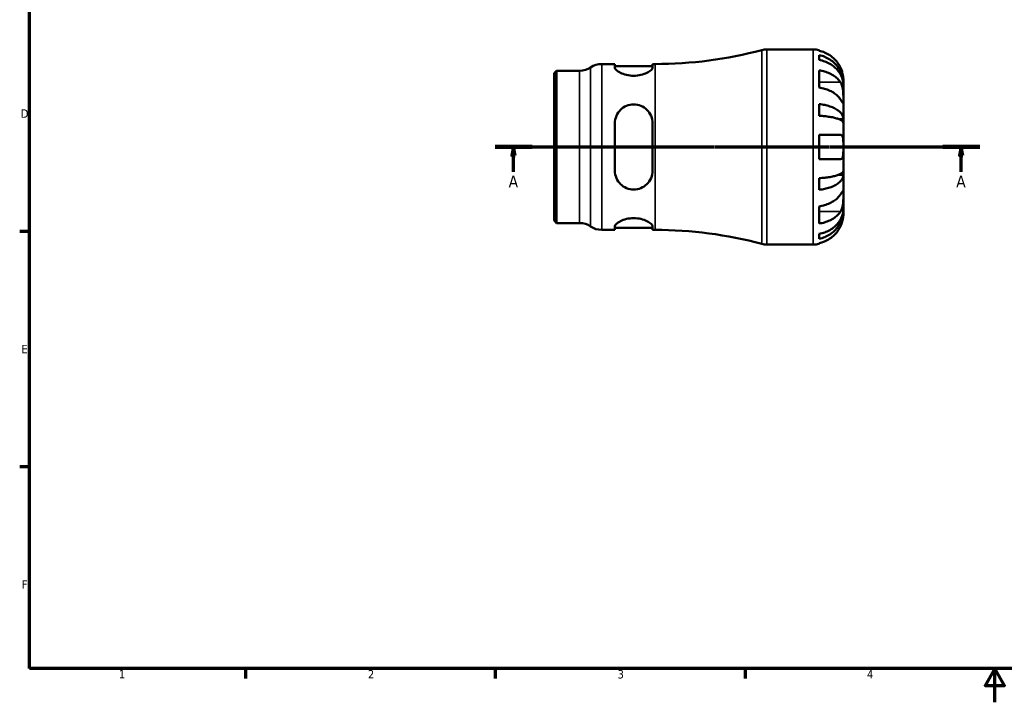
# Model space of a CAD drawing. Header units: millimetres. Extents: x -66 to 663, y 0 to 459.
# Tile 1 of 3: x 7 to 300, y 0 to 203. Entities that reach past the tile are written whole.
import ezdxf

# ---------------------------------------------------------------- set-up
doc = ezdxf.new("R2010")
doc.units = ezdxf.units.MM
doc.linetypes.add('CHAIN', pattern=[0.7087, 0.4724, -0.0591, 0.1181, -0.0591])
for name, color, linetype, lineweight in [('Border (ISO)', 7, 'Continuous', 70), ('Section Line (ISO)', 7, 'CHAIN', 70), ('Visible (ISO)', 7, 'Continuous', 50), ('Visible Narrow (ISO)', 7, 'Continuous', 35)]:
    doc.layers.add(name, color=color, linetype=linetype, lineweight=lineweight)
doc.styles.add('Label Text (ISO)', font='tahoma.ttf')
doc.styles.add('Note Text (ISO)', font='tahoma.ttf')

# ---------------------------------------------------------------- blocks, each defined once
blk = doc.blocks.new('Borders Default Border')
at = {"layer": 'Border (ISO)'}
for p, q in [((10, 140), (7.1, 140)), ((10, 70), (7.1, 70)), ((74.25, 10), (74.25, 7.1)), ((148.5, 10), (148.5, 7.1)), ((222.75, 10), (222.75, 7.1))]:
    blk.add_line(p, q, dxfattribs=at)
at = {"layer": 'Border (ISO)', "flags": 128}
for points in [[(10, 10), (10, 410), (584, 410), (584, 10), (10, 10)], [(297, 0), (297, 10), (294.11, 5), (299.89, 5), (297, 10)]]:
    blk.add_lwpolyline(points, dxfattribs=at)
at = {"layer": 'Border (ISO)', "color": 232, "true_color": 0xca0064, "char_height": 2.5, "attachment_point": 7, "style": 'Note Text (ISO)'}
for s, insert in [('D', (7.43, 173.75)), ('E', (7.64, 103.75)), ('F', (7.7, 33.75)), ('1', (36.56, 7.1)), ('2', (110.62, 7.1)), ('3', (184.85, 7.05)), ('4', (259, 7.1))]:
    blk.add_mtext(s, dxfattribs=dict(at, insert=insert))
blk = doc.blocks.new('2dTransSection0')
at = {"layer": 'Section Line (ISO)', "linetype": 'CHAIN'}
blk.add_line((148.42, 165.08), (292.53, 165.08), dxfattribs=at)
at = {"layer": 'Section Line (ISO)', "linetype": 'Continuous', "lineweight": 140}
for p, q in [((148.42, 165.08), (159.46, 165.08)), ((281.5, 165.08), (292.53, 165.08))]:
    blk.add_line(p, q, dxfattribs=at)
at = {"layer": 'Section Line (ISO)', "linetype": 'Continuous'}
for p, q in [((153.94, 165.08), (153.44, 162.58)), ((153.94, 162.58), (153.94, 165.08)), ((154.44, 162.58), (153.94, 165.08)), ((287.02, 165.08), (286.52, 162.58)), ((287.02, 162.58), (287.02, 165.08)), ((287.52, 162.58), (287.02, 165.08)), ((153.44, 162.58), (154.44, 162.58)), ((153.94, 157.64), (153.94, 162.58)), ((286.52, 162.58), (287.52, 162.58)), ((287.02, 157.64), (287.02, 162.58))]:
    blk.add_line(p, q, dxfattribs=at)
at = {"layer": 'Section Line (ISO)', "linetype": 'Continuous', "flags": 128}
for points in [[(154.44, 162.58), (153.94, 165.08), (153.44, 162.58), (154.44, 162.58)], [(287.52, 162.58), (287.02, 165.08), (286.52, 162.58), (287.52, 162.58)]]:
    blk.add_lwpolyline(points, dxfattribs=at)
at = {"layer": 'Section Line (ISO)'}
for points in [[(154.44, 162.58), (153.94, 165.08), (153.44, 162.58), (154.44, 162.58)], [(287.52, 162.58), (287.02, 165.08), (286.52, 162.58), (287.52, 162.58)]]:
    blk.add_solid(points, dxfattribs=at)
at = {"layer": 'Section Line (ISO)', "char_height": 3.5, "attachment_point": 7, "style": 'Label Text (ISO)'}
for insert in [(152.45, 153.08), (285.53, 153.08)]:
    blk.add_mtext('A', dxfattribs=dict(at, insert=insert))

msp = doc.modelspace()

# ---------------------------------------------------------------- linework, layer by layer
at = {"layer": 'Visible (ISO)'}
for p, q in [((229.226, 194.084), (242.978, 194.084)), ((244.778, 193.903), (244.778, 193.677)), ((244.778, 192.369), (244.778, 190.936)), ((165.978, 186.981), (166.702, 187.704)), ((166.702, 187.704), (173.571, 187.704)), ((166.702, 187.704), (166.702, 142.464)), ((180.126, 189.734), (184.046, 189.734)), ((184.046, 189.734), (184.046, 188.708)), ((184.046, 189.094), (195.246, 189.094)), ((195.246, 188.708), (195.246, 189.734)), ((195.246, 189.734), (195.978, 189.734)), ((244.778, 187.848), (244.778, 182.757)), ((165.978, 143.188), (165.978, 186.981)), ((251.978, 183.798), (251.978, 185.084)), ((251.978, 183.798), (251.961, 183.798)), ((251.978, 183.308), (251.978, 183.798)), ((251.978, 179.227), (251.978, 183.308)), ((251.978, 173.326), (251.978, 179.227)), ((244.778, 177.819), (244.778, 174.36)), ((251.978, 173.326), (250.653, 173.326)), ((251.978, 172.143), (251.978, 173.326)), ((184.046, 172.124), (184.046, 158.044)), ((195.246, 158.044), (195.246, 172.124)), ((251.978, 165.084), (251.978, 172.143)), ((244.778, 168.684), (244.778, 161.484)), ((251.978, 158.026), (251.978, 165.084)), ((244.778, 155.809), (244.778, 152.35)), ((251.978, 156.843), (250.653, 156.843)), ((251.978, 156.843), (251.978, 158.026)), ((251.978, 150.942), (251.978, 156.843)), ((251.978, 146.861), (251.978, 150.942)), ((244.778, 147.412), (244.778, 142.321)), ((251.978, 146.371), (251.961, 146.371)), ((251.978, 146.371), (251.978, 146.861)), ((251.978, 145.084), (251.978, 146.371)), ((165.978, 143.188), (166.702, 142.464)), ((166.702, 142.464), (173.571, 142.464)), ((184.046, 141.461), (184.046, 140.434)), ((184.046, 141.074), (195.246, 141.074)), ((195.246, 140.434), (195.246, 141.461)), ((180.126, 140.434), (184.046, 140.434)), ((195.246, 140.434), (195.978, 140.434)), ((244.778, 139.233), (244.778, 137.8)), ((229.226, 136.084), (242.978, 136.084)), ((244.778, 136.492), (244.778, 136.266))]:
    msp.add_line(p, q, dxfattribs=at)
for centre, radius, start, end in [((195.978, 313.168), 123.434, 270, 284.90803), ((229.226, 188.284), 5.8, 90, 104.90803), ((242.978, 185.084), 9, 78.46304, 90), ((173.571, 193.504), 5.8, 270, 304.41151), ((180.126, 183.934), 5.8, 90, 124.41151), ((173.571, 136.664), 5.8, 55.58849, 90), ((180.126, 146.234), 5.8, 235.58849, 270), ((195.978, 17.001), 123.434, 75.09197, 90), ((229.226, 141.884), 5.8, 255.09197, 270), ((242.978, 145.084), 9, 270, 281.53696)]:
    msp.add_arc(centre, radius, start, end, dxfattribs=at)
for points, knots in [([(251.102, 188.684), (250.92, 189.072), (250.7, 189.465), (250.115, 190.347), (249.723, 190.819), (248.936, 191.61), (248.469, 192.001), (247.463, 192.677), (246.924, 192.961), (245.914, 193.381), (245.353, 193.559), (244.778, 193.677)], [4.42788405, 4.42788405, 4.42788405, 4.42788405, 4.5512464, 4.5512464, 4.71913293, 4.71913293, 4.88586959, 4.88586959, 5.05260626, 5.05260626, 5.21400469, 5.21400469, 5.21400469, 5.21400469]), ([(244.778, 192.369), (245.356, 192.255), (245.919, 192.083), (246.931, 191.676), (247.471, 191.402), (248.477, 190.75), (248.945, 190.371), (249.731, 189.609), (250.121, 189.155), (250.795, 188.177), (251.078, 187.653), (251.504, 186.654), (251.686, 186.088), (251.923, 184.93), (251.978, 184.339), (251.978, 183.798)], [0.1707461, 0.1707461, 0.1707461, 0.1707461, 0.33284, 0.33284, 0.4994944, 0.4994944, 0.6661487, 0.6661487, 0.8332087, 0.8332087, 1.0002688, 1.0002688, 1.1679728, 1.1679728, 1.3356767, 1.3356767, 1.3356767, 1.3356767]), ([(251.978, 183.308), (251.978, 183.789), (251.923, 184.315), (251.686, 185.346), (251.504, 185.85), (251.078, 186.739), (250.795, 187.205), (250.121, 188.076), (249.731, 188.48), (248.945, 189.158), (248.477, 189.495), (247.471, 190.076), (246.931, 190.32), (245.919, 190.681), (245.356, 190.835), (244.778, 190.936)], [4.0142509, 4.0142509, 4.0142509, 4.0142509, 4.1819549, 4.1819549, 4.3496588, 4.3496588, 4.5167189, 4.5167189, 4.6837789, 4.6837789, 4.8504333, 4.8504333, 5.0170876, 5.0170876, 5.1791816, 5.1791816, 5.1791816, 5.1791816]), ([(195.246, 188.708), (195.246, 188.491), (195.096, 188.222), (194.502, 187.658), (194.059, 187.364), (193.063, 186.88), (192.453, 186.652), (191.1, 186.334), (190.355, 186.247), (189.646, 186.247), (188.938, 186.247), (188.193, 186.334), (186.839, 186.652), (186.229, 186.88), (185.234, 187.364), (184.79, 187.658), (184.196, 188.222), (184.046, 188.491), (184.046, 188.708)], [-0.8813194, -0.8813194, -0.8813194, -0.8813194, -0.6531416, -0.6531416, -0.4249637, -0.4249637, -0.2124819, -0.2124819, 0, 0, 0, 0.2124819, 0.2124819, 0.4249637, 0.4249637, 0.6531416, 0.6531416, 0.8813194, 0.8813194, 0.8813194, 0.8813194]), ([(244.778, 187.848), (245.353, 187.764), (245.914, 187.639), (246.924, 187.342), (247.463, 187.141), (248.469, 186.663), (248.936, 186.386), (249.723, 185.827), (250.115, 185.493), (250.7, 184.87), (250.92, 184.592), (251.102, 184.318)], [0.17075309, 0.17075309, 0.17075309, 0.17075309, 0.33215152, 0.33215152, 0.49888818, 0.49888818, 0.66562485, 0.66562485, 0.83351137, 0.83351137, 0.95687373, 0.95687373, 0.95687373, 0.95687373]), ([(251.978, 185.084), (251.978, 185.084), (251.979, 185.12), (251.976, 185.268), (251.973, 185.388), (251.947, 185.771), (251.915, 186.072), (251.801, 186.674), (251.739, 186.941), (251.606, 187.4), (251.547, 187.583), (251.421, 187.937), (251.355, 188.108), (251.226, 188.414), (251.166, 188.55), (251.102, 188.684)], [0, 0, 0, 0, 0.08783311, 0.08783311, 0.18435408, 0.18435408, 0.32279749, 0.32279749, 0.41754463, 0.41754463, 0.47774931, 0.47774931, 0.53276241, 0.53276241, 0.57681269, 0.57681269, 0.57681269, 0.57681269]), ([(251.102, 179.227), (250.92, 179.501), (250.7, 179.778), (250.115, 180.402), (249.723, 180.736), (248.936, 181.295), (248.469, 181.572), (247.463, 182.05), (246.924, 182.251), (245.914, 182.548), (245.353, 182.673), (244.778, 182.757)], [4.42788405, 4.42788405, 4.42788405, 4.42788405, 4.5512464, 4.5512464, 4.71913293, 4.71913293, 4.88586959, 4.88586959, 5.05260626, 5.05260626, 5.21400469, 5.21400469, 5.21400469, 5.21400469]), ([(251.102, 184.318), (251.161, 184.229), (251.218, 184.135), (251.368, 183.857), (251.456, 183.663), (251.612, 183.236), (251.679, 183.004), (251.813, 182.424), (251.867, 182.072), (251.948, 181.265), (251.965, 180.82), (251.98, 179.963), (251.978, 179.563), (251.978, 179.227)], [-0.58004807, -0.58004807, -0.58004807, -0.58004807, -0.5384523, -0.5384523, -0.46383793, -0.46383793, -0.3862639, -0.3862639, -0.27840269, -0.27840269, -0.14277912, -0.14277912, 0, 0, 0, 0]), ([(251.978, 179.227), (251.978, 179.043), (251.979, 178.88), (251.977, 178.591), (251.975, 178.47), (251.96, 178.248), (251.942, 178.179), (251.866, 178.167), (251.81, 178.217), (251.673, 178.389), (251.605, 178.483), (251.448, 178.711), (251.36, 178.841), (251.211, 179.063), (251.158, 179.143), (251.102, 179.227)], [0, 0, 0, 0, 0.07774953, 0.07774953, 0.16081914, 0.16081914, 0.27783798, 0.27783798, 0.3882896, 0.3882896, 0.46542959, 0.46542959, 0.54035429, 0.54035429, 0.57953204, 0.57953204, 0.57953204, 0.57953204]), ([(184.046, 172.124), (184.046, 172.853), (184.196, 173.619), (184.79, 175.015), (185.234, 175.646), (186.229, 176.611), (186.839, 177.025), (188.193, 177.582), (188.938, 177.724), (190.355, 177.724), (191.1, 177.582), (192.453, 177.025), (193.063, 176.611), (194.059, 175.646), (194.502, 175.015), (195.096, 173.619), (195.246, 172.853), (195.246, 172.124)], [0.852797, 0.852797, 0.852797, 0.852797, 1.0809749, 1.0809749, 1.3091527, 1.3091527, 1.5216345, 1.5216345, 1.7341164, 1.7341164, 1.9465983, 1.9465983, 2.1590801, 2.1590801, 2.387258, 2.387258, 2.6154358, 2.6154358, 2.6154358, 2.6154358]), ([(244.778, 177.819), (245.356, 177.759), (245.919, 177.669), (246.931, 177.456), (247.471, 177.312), (248.477, 176.97), (248.945, 176.772), (249.731, 176.372), (250.121, 176.134), (250.795, 175.621), (251.078, 175.347), (251.504, 174.823), (251.686, 174.526), (251.923, 173.919), (251.978, 173.609), (251.978, 173.326)], [0.1707461, 0.1707461, 0.1707461, 0.1707461, 0.33284, 0.33284, 0.4994944, 0.4994944, 0.6661487, 0.6661487, 0.8332087, 0.8332087, 1.0002688, 1.0002688, 1.1679728, 1.1679728, 1.3356767, 1.3356767, 1.3356767, 1.3356767]), ([(251.978, 172.143), (251.978, 172.283), (251.923, 172.436), (251.686, 172.735), (251.504, 172.882), (251.078, 173.14), (250.795, 173.275), (250.121, 173.528), (249.731, 173.646), (248.945, 173.843), (248.477, 173.941), (247.471, 174.11), (246.931, 174.181), (245.919, 174.286), (245.356, 174.33), (244.778, 174.36)], [4.0142509, 4.0142509, 4.0142509, 4.0142509, 4.1819549, 4.1819549, 4.3496588, 4.3496588, 4.5167189, 4.5167189, 4.6837789, 4.6837789, 4.8504333, 4.8504333, 5.0170876, 5.0170876, 5.1791816, 5.1791816, 5.1791816, 5.1791816]), ([(244.778, 168.684), (245.353, 168.684), (245.914, 168.684), (246.924, 168.684), (247.463, 168.684), (248.469, 168.684), (248.936, 168.684), (249.723, 168.684), (250.115, 168.684), (250.7, 168.684), (250.92, 168.684), (251.102, 168.684)], [0.17075309, 0.17075309, 0.17075309, 0.17075309, 0.33215152, 0.33215152, 0.49888818, 0.49888818, 0.66562485, 0.66562485, 0.83351137, 0.83351137, 0.95687373, 0.95687373, 0.95687373, 0.95687373]), ([(251.102, 168.684), (251.17, 168.684), (251.234, 168.676), (251.384, 168.632), (251.464, 168.587), (251.613, 168.449), (251.679, 168.354), (251.813, 168.064), (251.867, 167.846), (251.949, 167.263), (251.965, 166.885), (251.98, 166.031), (251.978, 165.56), (251.978, 165.084)], [-0.57647647, -0.57647647, -0.57647647, -0.57647647, -0.52968676, -0.52968676, -0.46054026, -0.46054026, -0.38562403, -0.38562403, -0.27730827, -0.27730827, -0.14258086, -0.14258086, 0, 0, 0, 0]), ([(251.978, 165.084), (251.978, 164.804), (251.979, 164.525), (251.977, 163.957), (251.974, 163.671), (251.952, 162.993), (251.923, 162.631), (251.816, 162.128), (251.756, 161.958), (251.618, 161.727), (251.549, 161.651), (251.389, 161.538), (251.299, 161.504), (251.168, 161.487), (251.135, 161.484), (251.102, 161.484)], [-2.49913258, -2.49913258, -2.49913258, -2.49913258, -2.41505436, -2.41505436, -2.32384732, -2.32384732, -2.1841143, -2.1841143, -2.08674766, -2.08674766, -2.01440674, -2.01440674, -1.93994266, -1.93994266, -1.91637503, -1.91637503, -1.91637503, -1.91637503]), ([(251.102, 161.484), (250.92, 161.484), (250.7, 161.484), (250.115, 161.484), (249.723, 161.484), (248.936, 161.484), (248.469, 161.484), (247.463, 161.484), (246.924, 161.484), (245.914, 161.484), (245.353, 161.484), (244.778, 161.484)], [4.42788405, 4.42788405, 4.42788405, 4.42788405, 4.5512464, 4.5512464, 4.71913293, 4.71913293, 4.88586959, 4.88586959, 5.05260626, 5.05260626, 5.21400469, 5.21400469, 5.21400469, 5.21400469]), ([(195.246, 158.044), (195.246, 157.316), (195.096, 156.55), (194.502, 155.154), (194.059, 154.523), (193.063, 153.558), (192.453, 153.144), (191.1, 152.587), (190.355, 152.444), (189.646, 152.444), (188.938, 152.444), (188.193, 152.587), (186.839, 153.144), (186.229, 153.558), (185.234, 154.523), (184.79, 155.154), (184.196, 156.55), (184.046, 157.316), (184.046, 158.044)], [-0.8813194, -0.8813194, -0.8813194, -0.8813194, -0.6531416, -0.6531416, -0.4249637, -0.4249637, -0.2124819, -0.2124819, 0, 0, 0, 0.2124819, 0.2124819, 0.4249637, 0.4249637, 0.6531416, 0.6531416, 0.8813194, 0.8813194, 0.8813194, 0.8813194]), ([(244.778, 155.809), (245.356, 155.839), (245.919, 155.883), (246.931, 155.988), (247.471, 156.059), (248.477, 156.228), (248.945, 156.326), (249.731, 156.523), (250.121, 156.641), (250.795, 156.894), (251.078, 157.029), (251.504, 157.287), (251.686, 157.434), (251.923, 157.733), (251.978, 157.886), (251.978, 158.026)], [0.1707461, 0.1707461, 0.1707461, 0.1707461, 0.33284, 0.33284, 0.4994944, 0.4994944, 0.6661487, 0.6661487, 0.8332087, 0.8332087, 1.0002688, 1.0002688, 1.1679728, 1.1679728, 1.3356767, 1.3356767, 1.3356767, 1.3356767]), ([(251.978, 156.843), (251.978, 156.56), (251.923, 156.25), (251.686, 155.643), (251.504, 155.346), (251.078, 154.822), (250.795, 154.548), (250.121, 154.035), (249.731, 153.797), (248.945, 153.397), (248.477, 153.199), (247.471, 152.857), (246.931, 152.713), (245.919, 152.5), (245.356, 152.41), (244.778, 152.35)], [4.0142509, 4.0142509, 4.0142509, 4.0142509, 4.1819549, 4.1819549, 4.3496588, 4.3496588, 4.5167189, 4.5167189, 4.6837789, 4.6837789, 4.8504333, 4.8504333, 5.0170876, 5.0170876, 5.1791816, 5.1791816, 5.1791816, 5.1791816]), ([(244.778, 147.412), (245.353, 147.496), (245.914, 147.621), (246.924, 147.918), (247.463, 148.119), (248.469, 148.597), (248.936, 148.874), (249.723, 149.433), (250.115, 149.767), (250.7, 150.391), (250.92, 150.668), (251.102, 150.942)], [0.17075309, 0.17075309, 0.17075309, 0.17075309, 0.33215152, 0.33215152, 0.49888818, 0.49888818, 0.66562485, 0.66562485, 0.83351137, 0.83351137, 0.95687373, 0.95687373, 0.95687373, 0.95687373]), ([(251.102, 150.942), (251.161, 151.031), (251.218, 151.116), (251.368, 151.34), (251.456, 151.47), (251.612, 151.695), (251.679, 151.789), (251.813, 151.955), (251.867, 152.002), (251.948, 151.989), (251.965, 151.898), (251.98, 151.545), (251.978, 151.279), (251.978, 150.942)], [-0.58004807, -0.58004807, -0.58004807, -0.58004807, -0.5384523, -0.5384523, -0.46383793, -0.46383793, -0.3862639, -0.3862639, -0.27840269, -0.27840269, -0.14277912, -0.14277912, 0, 0, 0, 0]), ([(251.978, 150.942), (251.978, 150.759), (251.979, 150.557), (251.977, 150.105), (251.975, 149.856), (251.96, 149.227), (251.942, 148.842), (251.866, 148.088), (251.81, 147.727), (251.673, 147.142), (251.605, 146.913), (251.448, 146.488), (251.36, 146.294), (251.211, 146.023), (251.158, 145.935), (251.102, 145.851)], [0, 0, 0, 0, 0.07774953, 0.07774953, 0.16081914, 0.16081914, 0.27783798, 0.27783798, 0.3882896, 0.3882896, 0.46542959, 0.46542959, 0.54035429, 0.54035429, 0.57953204, 0.57953204, 0.57953204, 0.57953204]), ([(244.778, 139.233), (245.356, 139.334), (245.919, 139.488), (246.931, 139.849), (247.471, 140.093), (248.477, 140.674), (248.945, 141.011), (249.731, 141.689), (250.121, 142.093), (250.795, 142.964), (251.078, 143.43), (251.504, 144.319), (251.686, 144.823), (251.923, 145.854), (251.978, 146.38), (251.978, 146.861)], [0.1707461, 0.1707461, 0.1707461, 0.1707461, 0.33284, 0.33284, 0.4994944, 0.4994944, 0.6661487, 0.6661487, 0.8332087, 0.8332087, 1.0002688, 1.0002688, 1.1679728, 1.1679728, 1.3356767, 1.3356767, 1.3356767, 1.3356767]), ([(251.978, 146.371), (251.978, 145.83), (251.923, 145.239), (251.686, 144.081), (251.504, 143.515), (251.078, 142.516), (250.795, 141.992), (250.121, 141.014), (249.731, 140.56), (248.945, 139.798), (248.477, 139.419), (247.471, 138.767), (246.931, 138.493), (245.919, 138.086), (245.356, 137.914), (244.778, 137.8)], [4.0142509, 4.0142509, 4.0142509, 4.0142509, 4.1819549, 4.1819549, 4.3496588, 4.3496588, 4.5167189, 4.5167189, 4.6837789, 4.6837789, 4.8504333, 4.8504333, 5.0170876, 5.0170876, 5.1791816, 5.1791816, 5.1791816, 5.1791816]), ([(184.046, 141.461), (184.046, 141.678), (184.196, 141.947), (184.79, 142.511), (185.234, 142.805), (186.229, 143.289), (186.839, 143.517), (188.193, 143.835), (188.938, 143.922), (190.355, 143.922), (191.1, 143.835), (192.453, 143.517), (193.063, 143.289), (194.059, 142.805), (194.502, 142.511), (195.096, 141.947), (195.246, 141.678), (195.246, 141.461)], [0.852797, 0.852797, 0.852797, 0.852797, 1.0809749, 1.0809749, 1.3091527, 1.3091527, 1.5216345, 1.5216345, 1.7341164, 1.7341164, 1.9465983, 1.9465983, 2.1590801, 2.1590801, 2.387258, 2.387258, 2.6154358, 2.6154358, 2.6154358, 2.6154358]), ([(251.102, 145.851), (250.92, 145.577), (250.7, 145.299), (250.115, 144.676), (249.723, 144.342), (248.936, 143.783), (248.469, 143.506), (247.463, 143.028), (246.924, 142.827), (245.914, 142.53), (245.353, 142.405), (244.778, 142.321)], [4.42788405, 4.42788405, 4.42788405, 4.42788405, 4.5512464, 4.5512464, 4.71913293, 4.71913293, 4.88586959, 4.88586959, 5.05260626, 5.05260626, 5.21400469, 5.21400469, 5.21400469, 5.21400469]), ([(251.102, 141.484), (251.17, 141.628), (251.234, 141.772), (251.384, 142.131), (251.464, 142.346), (251.613, 142.787), (251.679, 143.011), (251.813, 143.537), (251.867, 143.823), (251.949, 144.385), (251.965, 144.634), (251.98, 144.99), (251.978, 145.084), (251.978, 145.084)], [-0.57647647, -0.57647647, -0.57647647, -0.57647647, -0.52968676, -0.52968676, -0.46054026, -0.46054026, -0.38562403, -0.38562403, -0.27730827, -0.27730827, -0.14258086, -0.14258086, 0, 0, 0, 0]), ([(244.778, 136.492), (245.353, 136.61), (245.914, 136.788), (246.924, 137.208), (247.463, 137.492), (248.469, 138.168), (248.936, 138.559), (249.723, 139.35), (250.115, 139.822), (250.7, 140.704), (250.92, 141.097), (251.102, 141.484)], [0.17075309, 0.17075309, 0.17075309, 0.17075309, 0.33215152, 0.33215152, 0.49888818, 0.49888818, 0.66562485, 0.66562485, 0.83351137, 0.83351137, 0.95687373, 0.95687373, 0.95687373, 0.95687373])]:
    msp.add_open_spline(points, degree=3, knots=knots, dxfattribs=at)
at = {"layer": 'Visible Narrow (ISO)'}
for p, q in [((227.734, 136.634), (227.734, 193.535)), ((229.226, 193.727), (229.226, 136.442)), ((242.978, 136.442), (242.978, 193.727)), ((173.571, 142.743), (173.571, 187.426)), ((176.849, 141.74), (176.849, 188.429)), ((180.126, 189.431), (180.126, 140.738)), ((195.978, 140.738), (195.978, 189.431)), ((250.786, 184.318), (245.095, 184.318)), ((250.786, 145.851), (245.095, 145.851))]:
    msp.add_line(p, q, dxfattribs=at)

# ---------------------------------------------------------------- block references
msp.add_blockref('Borders Default Border', (0, 0))
at = {"layer": 'Section Line (ISO)'}
msp.add_blockref('2dTransSection0', (0, 0), dxfattribs=at)

doc.saveas('drawing.dxf')
